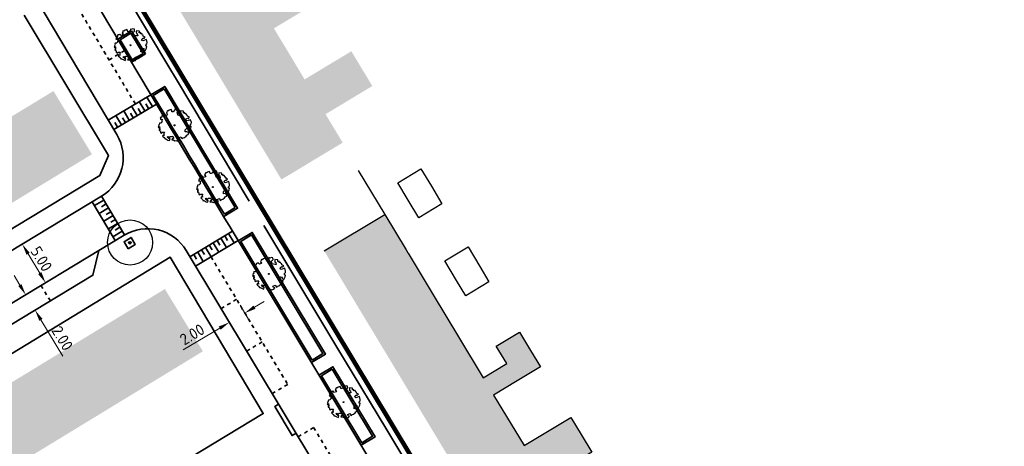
# Model space of a CAD drawing. Header units: metres. Extents: x 133860 to 134314, y 432787 to 433419.
# Tile 7 of 25: x 134180 to 134290, y 432979 to 433026. Entities that reach past the tile are written whole.
import ezdxf

# ---------------------------------------------------------------- set-up
doc = ezdxf.new("R2010")
doc.units = ezdxf.units.M
doc.linetypes.add('ACAD_ISO02W100', pattern=[15, 12, -3])
doc.linetypes.add('XX-HIDDEN', pattern=[4, 2, -2])
doc.layers.get('DEFPOINTS').update_dxf_attribs({"color": 201, "lineweight": 0})
for name, color, linetype in [('4101', 8, 'Continuous'), ('4102', 8, 'Continuous'), ('4107', 8, 'Continuous'), ('4111', 8, 'Continuous'), ('B-XX-AL-ARC-bebouwing', 254, 'Continuous')]:
    doc.layers.add(name, color=color, linetype=linetype)
for name, color, linetype, lineweight in [('B-WE-GR-BOOM-S', 90, 'Continuous', 25), ('B-WE-KG-WERKGRENS-G', 7, 'XX-WERKGRENS', 35), ('N-XX-GR-BOOM-S', 90, 'Continuous', 25), ('N-XX-GR-HAAG-G', 90, 'GR-HAAG1', 35), ('N-XX-VH-KANTOPSLUITING_ACHTERKANTBAND-G', 50, 'Continuous', 35), ('N-XX-VH-MATERIAALGRENS-G', 7, 'XX-HIDDEN', 35), ('X-XX-AL-M', 7, 'Continuous', 18)]:
    doc.layers.add(name, color=color, linetype=linetype, lineweight=lineweight)
doc.styles.add('NLCS-ISO-M500-T25', font='NLCS-ISO.ttf', dxfattribs={"height": 1.25})
doc.linetypes.add('GR-HAAG1', pattern='A,6,[176,NLCS.shx,S=0.125,R=0,X=0,Y=0],-2', length=8)
doc.linetypes.add('XX-WERKGRENS', pattern='A,0,[137,NLCS.SHX,S=0.5,R=0,X=0,Y=0],-30', length=30)
doc.dimstyles.new('NLCS-M500-T25-PIJL_L2_H1', dxfattribs={"dimscale": 0.5, "dimtxt": 2.5, "dimasz": 2.5, "dimexe": 2, "dimexo": 2, "dimgap": 0.7, "dimtad": 1, "dimzin": 0, "dimdsep": 46, "dimtxsty": 'NLCS-ISO-M500-T25', "dimcen": 2.5, "dimdle": 2, "dimclrd": 256, "dimclre": 256, "dimclrt": 7, "dimadec": 1, "dimazin": 0, "dimtfac": 1, "dimtdec": 3, "dimtofl": 0, "dimtmove": 0, "dimatfit": 3, "dimfxl": 2, "dimfxlon": 1, "dimtfillclr": 256, "dimtolj": 1, "dimtzin": 0, "dimlwd": -1, "dimlwe": -1, "dimarcsym": 0})

# ---------------------------------------------------------------- blocks, each defined once
blk = doc.blocks.new('*D188')
at = {"layer": 'DEFPOINTS', "color": 0, "transparency": 16777216}
for p in [(134180.67, 433000.96), (134183.26, 432996.68), (134183.34, 432996.73)]:
    blk.add_point(p, dxfattribs=at)
at = {"layer": 'X-XX-AL-M', "transparency": 16777216}
for p, q in [((134180.76, 433001.01), (134181.61, 433001.53)), ((134181.4, 432999.94), (134182.7, 432997.8)), ((134183.34, 432996.73), (134184.2, 432997.25))]:
    blk.add_line(p, q, dxfattribs=at)
for points in [[(134181.58, 433000.05), (134181.23, 432999.83), (134180.76, 433001.01)], [(134182.88, 432997.91), (134182.52, 432997.69), (134183.34, 432996.73)]]:
    blk.add_solid(points, dxfattribs=at)
at = {"layer": 'X-XX-AL-M', "color": 7, "transparency": 16777216, "insert": (134182.88, 432999.37), "char_height": 1.25, "attachment_point": 5, "rotation": 301.1824, "style": 'NLCS-ISO-M500-T25'}
blk.add_mtext('\\A1;5.00', dxfattribs=at)
blk = doc.blocks.new('*D189')
at = {"layer": 'DEFPOINTS', "color": 0, "transparency": 16777216}
for p in [(134181.14, 432995.4), (134182.18, 432993.69), (134182.18, 432993.69)]:
    blk.add_point(p, dxfattribs=at)
at = {"layer": 'X-XX-AL-M', "transparency": 16777216}
for p, q in [((134180.5, 432996.47), (134179.85, 432997.54)), ((134181.14, 432995.4), (134180.29, 432994.88)), ((134182.18, 432993.69), (134181.32, 432993.17)), ((134182.83, 432992.62), (134185.26, 432988.6))]:
    blk.add_line(p, q, dxfattribs=at)
for points in [[(134180.67, 432996.58), (134180.32, 432996.36), (134181.14, 432995.4)], [(134183, 432992.73), (134182.65, 432992.51), (134182.18, 432993.69)]]:
    blk.add_solid(points, dxfattribs=at)
at = {"layer": 'X-XX-AL-M', "color": 7, "transparency": 16777216, "insert": (134185.2, 432990.58), "char_height": 1.25, "attachment_point": 5, "rotation": 301.1824, "style": 'NLCS-ISO-M500-T25'}
blk.add_mtext('\\A1;2.00', dxfattribs=at)
blk = doc.blocks.new('SGR-BOOM_KROON-SO')
at = {"ltscale": 0.1}
h = blk.add_hatch(color=256, dxfattribs=at)
edge = h.paths.add_edge_path()
edge.add_arc((0, 0), 0.15, 0, 360)
for radius in [2.5, 0.045]:
    blk.add_circle((0.04, 0.02), radius)
blk.add_circle((0, 0), 0.15, dxfattribs=at)
blk = doc.blocks.new('SGR-BOOM_06')
at = {"linetype": 'Continuous', "flags": 128}
blk.add_lwpolyline([(2.7, 3.52), (2.53, 3.94), (2.2, 4.06), (1.94, 4.52), (1.27, 4.69), (0.86, 4.52), (1.11, 4.27), (1.06, 3.81), (0.23, 3.98), (0.35, 4.32), (0.18, 4.69), (-0.15, 4.61), (-0.49, 4.69), (-1.15, 4.65), (-1.49, 4.48), (-1.95, 4.57), (-2.54, 4.11), (-2.12, 3.9), (-1.99, 3.64), (-1.58, 3.44), (-1.99, 2.89), (-2.54, 2.77), (-2.92, 3.1), (-2.62, 3.22), (-2.87, 3.86), (-3.63, 3.43), (-4, 3.02), (-3.79, 2.85), (-4, 2.51), (-4.42, 2.35), (-4.72, 2.05), (-5.01, 1.21), (-3.88, 0.92), (-3.71, 0.54), (-4, 0.29), (-4.51, 0.29), (-4.6, 0.56), (-5.09, 0.38), (-4.76, -0.17), (-4.93, -0.38), (-4.72, -0.54), (-4.88, -1.01), (-4.53, -1.18), (-4.72, -1.55), (-4.42, -1.59), (-4.29, -1.71), (-4.62, -2.11), (-3.92, -2.68), (-3.67, -2.43), (-3.46, -1.97), (-3.63, -1.76), (-3.42, -1.17), (-3.12, -1.34), (-2.79, -1.76), (-2.5, -2.01), (-2.79, -2.81), (-3.42, -2.93), (-3.67, -3.39), (-3.33, -3.77), (-2.83, -3.9), (-2.77, -4.02), (-2.71, -4.15), (-2.33, -3.73), (-1.83, -3.73), (-1.57, -3.9), (-1.7, -4.27), (-1.7, -4.61), (-1.15, -4.74), (-0.61, -4.69), (-0.49, -4.94), (-0.23, -4.65), (0.1, -4.48), (-0.06, -4.01), (0.27, -3.9), (0.77, -4.02), (0.86, -4.61), (1.15, -4.57), (1.44, -4.74), (2.07, -4.23), (2.37, -4.36), (2.32, -4.15), (2.66, -3.98), (2.41, -3.73), (2.11, -3.64), (2.57, -3.23), (2.62, -2.98), (3.16, -2.85), (3.54, -3.06), (3.79, -2.81), (3.77, -2.63), (4.12, -2.63), (4.12, -2.39), (4.46, -2.26), (4.46, -2.05), (4.08, -2.05), (4.54, -1.59), (4.25, -1.42), (4.63, -1.55), (4.75, -1.26), (4.54, -0.92), (4.84, -0.46), (4.67, -0.25), (4.25, -0.25), (3.75, 0.08), (4.08, 0.29), (4.38, 0.84), (4.54, 0.59), (4.88, 0.71), (4.67, 1.43), (4.71, 1.89), (4.5, 1.97), (4.16, 2.64), (3.83, 3.01), (3.37, 2.6), (3.66, 2.43), (3.91, 1.8), (3.54, 1.72), (3.33, 2.14), (2.99, 2.05), (2.66, 2.31), (2.24, 2.51), (2.45, 2.68), (2.32, 2.93), (2.53, 3.18), (2.87, 3.06), (3.16, 3.23)], close=True, dxfattribs=at)
blk.add_circle((0, 0), 0.15)
blk = doc.blocks.new('*D204')
at = {"layer": 'DEFPOINTS', "color": 0, "transparency": 16777216}
for p in [(134205.43, 432993.37), (134206.28, 432991.95), (134204.57, 432990.92)]:
    blk.add_point(p, dxfattribs=at)
at = {"layer": 'X-XX-AL-M', "transparency": 16777216}
for p, q in [((134205.77, 432992.81), (134204.91, 432994.23)), ((134206.5, 432994.02), (134207.57, 432994.66)), ((134204.05, 432991.78), (134203.2, 432993.2)), ((134202.64, 432991.7), (134198.61, 432989.28))]:
    blk.add_line(p, q, dxfattribs=at)
for points in [[(134206.39, 432994.2), (134206.61, 432993.84), (134205.43, 432993.37)], [(134202.54, 432991.88), (134202.75, 432991.52), (134203.71, 432992.34)]]:
    blk.add_solid(points, dxfattribs=at)
at = {"layer": 'X-XX-AL-M', "color": 7, "transparency": 16777216, "insert": (134199.59, 432991), "char_height": 1.25, "attachment_point": 5, "rotation": 30.9993, "style": 'NLCS-ISO-M500-T25'}
blk.add_mtext('\\A1;2.00', dxfattribs=at)

msp = doc.modelspace()

# ---------------------------------------------------------------- hatches: boundary and pattern name
at = {"layer": 'B-XX-AL-ARC-bebouwing'}
h = msp.add_hatch(color=256, dxfattribs=at)
h.dxf.hatch_style = 1
h.paths.add_polyline_path([(134204.858, 433031.244), (134202.026, 433035.954), (134199.208, 433040.639), (134196.61, 433044.959), (134193.729, 433049.75), (134191.014, 433054.264), (134193.628, 433055.837), (134194.788, 433053.908), (134197.358, 433055.454), (134196.198, 433057.382), (134195.039, 433059.31), (134192.468, 433057.764), (134189.854, 433056.192), (134188.225, 433058.902), (134187.87, 433058.688), (134186.67, 433060.684), (134182.93, 433058.435), (134184.133, 433056.434), (134181.435, 433054.812), (134184.221, 433050.179), (134186.936, 433045.665), (134189.817, 433040.874), (134192.415, 433036.554), (134195.233, 433031.869), (134198.065, 433027.159), (134200.701, 433022.777), (134203.726, 433017.746), (134206.422, 433013.264), (134209.482, 433008.175), (134216.275, 433012.26), (134214.375, 433015.421), (134216.988, 433016.992), (134219.559, 433018.538), (134218.399, 433020.467), (134217.24, 433022.395), (134214.669, 433020.849), (134212.055, 433019.277), (134210.519, 433021.831), (134208.654, 433024.933), (134211.267, 433026.505), (134213.838, 433028.051), (134212.679, 433029.979), (134211.519, 433031.908), (134208.948, 433030.362), (134210.107, 433028.434), (134207.494, 433026.862)])
h = msp.add_hatch(color=256, dxfattribs=at)
h.dxf.hatch_style = 1
h.paths.add_polyline_path([(134184.219, 433017.983), (134178.935, 433014.771), (134183.195, 433007.763), (134188.479, 433010.975)])
h = msp.add_hatch(color=256, dxfattribs=at)
h.dxf.hatch_style = 1
h.paths.add_polyline_path([(134178.935, 433014.771), (134173.96, 433011.747), (134178.22, 433004.738), (134183.195, 433007.763)])
h = msp.add_hatch(color=256, dxfattribs=at)
h.dxf.hatch_style = 1
h.paths.add_polyline_path([(134233.007, 432984.27), (134235.618, 432985.845), (134238.187, 432987.395), (134237.093, 432989.21), (134235.864, 432991.248), (134233.295, 432989.699), (134234.457, 432987.772), (134231.845, 432986.197), (134229.103, 432990.744), (134226.294, 432995.402), (134223.521, 433000), (134223.484, 433000.061), (134223.295, 433000.375), (134220.929, 433004.298), (134214.23, 433000.258), (134214.386, 433000), (134216.785, 432996.021), (134219.595, 432991.362), (134222.404, 432986.704), (134225.213, 432982.045), (134228.022, 432977.387), (134230.832, 432972.728), (134233.641, 432968.07), (134236.45, 432963.412), (134239.393, 432958.531), (134246.092, 432962.571), (134245.74, 432963.154), (134244.412, 432965.357), (134246.979, 432967.006), (134249.43, 432968.58), (134248.22, 432970.51), (134247.01, 432972.44), (134244.655, 432970.859), (134242.043, 432969.284), (134240.34, 432972.11), (134238.705, 432974.82), (134241.317, 432976.395), (134243.886, 432977.944), (134242.711, 432979.893), (134241.563, 432981.798), (134238.994, 432980.248), (134236.382, 432978.672)])
h = msp.add_hatch(color=256, dxfattribs=at)
h.dxf.hatch_style = 1
h.paths.add_polyline_path([(134196.566, 432996.035), (134191.346, 432992.854), (134195.555, 432985.947), (134200.775, 432989.128)])
h = msp.add_hatch(color=256, dxfattribs=at)
h.dxf.hatch_style = 1
h.paths.add_polyline_path([(134191.346, 432992.854), (134186.254, 432989.751), (134190.462, 432982.844), (134195.555, 432985.947)])
h = msp.add_hatch(color=256, dxfattribs=at)
h.dxf.hatch_style = 1
h.paths.add_polyline_path([(134190.462, 432982.844), (134186.254, 432989.751), (134181.161, 432986.648), (134185.37, 432979.741)])
h = msp.add_hatch(color=256, dxfattribs=at)
h.dxf.hatch_style = 1
h.paths.add_polyline_path([(134181.161, 432986.648), (134176.069, 432983.545), (134180.278, 432976.638), (134185.37, 432979.741)])

# ---------------------------------------------------------------- linework, layer by layer
at = {"layer": '4101'}
for points in [[(134217.989, 433009.174), (134220.929, 433004.298)], [(134220.929, 433004.298), (134223.295, 433000.375), (134223.484, 433000.061)], [(134223.484, 433000.061), (134223.521, 433000), (134226.294, 432995.402)], [(134226.294, 432995.402), (134229.103, 432990.744)], [(134229.103, 432990.744), (134231.845, 432986.197)], [(134234.457, 432987.772), (134233.295, 432989.699), (134235.864, 432991.248), (134237.093, 432989.21)], [(134237.093, 432989.21), (134238.187, 432987.395), (134235.618, 432985.845)], [(134233.007, 432984.27), (134236.382, 432978.672)], [(134238.994, 432980.248), (134241.563, 432981.798), (134242.711, 432979.893)], [(134242.711, 432979.893), (134243.886, 432977.944), (134241.317, 432976.395)]]:
    msp.add_lwpolyline(points, dxfattribs=at)
at = {"layer": '4102'}
for points in [[(134222.379, 433007.8), (134224.948, 433009.349), (134226.11, 433007.423)], [(134223.541, 433005.873), (134222.379, 433007.8)], [(134226.11, 433007.423), (134227.272, 433005.496), (134224.703, 433003.946), (134223.541, 433005.873)], [(134227.596, 432999.149), (134230.165, 433000.699), (134231.474, 432998.527)], [(134228.905, 432996.977), (134227.596, 432999.149)], [(134231.474, 432998.527), (134232.488, 432996.845), (134229.919, 432995.296), (134228.905, 432996.977)]]:
    msp.add_lwpolyline(points, dxfattribs=at)
at = {"layer": '4107'}
msp.add_lwpolyline([(134214.23, 433000.258), (134220.929, 433004.298)], dxfattribs=at)
at = {"layer": '4111'}
for points in [[(134231.845, 432986.197), (134234.457, 432987.772)], [(134235.618, 432985.845), (134233.007, 432984.27)], [(134236.382, 432978.672), (134238.994, 432980.248)]]:
    msp.add_lwpolyline(points, dxfattribs=at)
at = {"layer": 'B-WE-KG-WERKGRENS-G', "linetype": 'ACAD_ISO02W100', "ltscale": 0.2, "const_width": 0.5, "flags": 128}
msp.add_lwpolyline([(133876.119, 433170.393), (133877.601, 433171.792), (133886.823, 433158.862), (133877.946, 433152.192), (133905.866, 433113.146), (133909.714, 433104.864), (133925.215, 433080.405), (133929.948, 433077.023), (133960.91, 433027.75), (133993.38, 433046.759), (134012.691, 433058.563), (134011.841, 433058.277), (134028.125, 433067.541), (134027.375, 433068.849), (134030.06, 433070.532), (134094.013, 432964.89), (134091.108, 432963.131), (134090.481, 432964.163), (134087.559, 432962.387), (134088.413, 432961.012), (134077.63, 432949.53), (134078.824, 432947.621), (134057.722, 432935.011), (134066.81, 432919.871), (134071.968, 432925.868), (134089.993, 432936.255), (134089.828, 432936.526), (134105.835, 432946.078), (134108.265, 432945.632), (134160.348, 432859.973), (134159.989, 432857.745), (134144.013, 432847.922), (134143.712, 432847.181), (134143.712, 432847.181), (134125.745, 432836.425), (134112.574, 432828.259), (134111.172, 432829.463), (134106.776, 432825.214), (134107.813, 432824.152), (134105.604, 432821.255), (134122.744, 432796.236), (134123.883, 432796.885), (134132.076, 432787.735), (134133.141, 432788.699), (134135.653, 432790.291), (134137.641, 432790.089), (134146.495, 432795.532), (134128.036, 432825.414), (134167.744, 432849.325), (134181.483, 432826.755), (134184.931, 432828.731), (134220.703, 432851.248), (134220.703, 432851.248), (134208.544, 432870.966), (134243.719, 432892.344), (134244.801, 432892.868), (134244.702, 432893.039), (134255.087, 432899.603), (134259.849, 432891.768), (134259.849, 432891.768), (134271.831, 432873.596), (134283.708, 432881.402), (134278.548, 432889.497), (134289.255, 432898.638), (134237.086, 432958.184), (134236.053, 432957.231), (134176.814, 433055.649), (134176.596, 433057.613), (134184.443, 433067.451, 0.2853411), (134187.793, 433121.123), (134182.407, 433130.652), (134178.658, 433139.514), (134131.008, 433218.593), (134131.184, 433220.239), (134137.991, 433224.332), (134139.16, 433224.558), (134147.057, 433229.244), (134167.516, 433242.252), (134166.906, 433244.94), (134170.758, 433255.827), (134123.531, 433334.918), (134124.125, 433338.316), (134075.594, 433418.255), (134070.69, 433410.108), (134069.726, 433406.115), (134069.585, 433403.493), (134070.514, 433401.991), (134066.97, 433398.118), (134064.196, 433396.052), (134062.557, 433394.861), (134060.862, 433393.544), (134055.746, 433389.219), (134055.62, 433385.638), (134058.821, 433380.453), (134060.176, 433379.677), (134062.477, 433377.628), (134068.493, 433367.239), (134069.718, 433365.583), (134086.166, 433375.661), (134113.988, 433328.809), (134115.761, 433329.788), (134133.828, 433299.857), (134113.768, 433287.824), (134123.045, 433272.178), (134143.074, 433284.053), (134158.161, 433259.191), (134156.58, 433253.71), (134151.403, 433250.669), (134152.916, 433248.117), (134148.779, 433245.664), (134140.868, 433241.112), (134139.795, 433240.371), (134139.721, 433239.669), (134138.546, 433239.024), (134137.939, 433239.2), (134134.418, 433237.066), (134134.437, 433236.567), (134133.261, 433235.921), (134132.558, 433235.995), (134124.156, 433230.674), (134122.947, 433230.929), (134039.96, 433370.22), (134031.347, 433363.971), (134032.232, 433363.571), (134040.705, 433349.507), (134042.959, 433345.177), (134114.625, 433225.07), (134098.399, 433214.922), (134061.859, 433192.69), (134003.35, 433289.641), (133957.003, 433230.386), (133980.382, 433193.5), (133998.156, 433204.411), (133997.717, 433205.125), (134013.217, 433214.905), (134015.369, 433211.187), (133999.827, 433201.688), (134005.138, 433193.038), (134004.433, 433192.603), (134019.821, 433167.873), (133994.289, 433152.336), (133995.197, 433150.879), (133992.315, 433149.042), (133992.402, 433147.598), (133991.415, 433146.979), (133990.828, 433147.269), (133989.676, 433146.546), (133989.631, 433146.146), (133988.275, 433144.923), (133987.514, 433145.298), (133982.75, 433142.305), (133982.554, 433141.37), (133981.416, 433140.645), (133980.772, 433140.986), (133979.607, 433140.244), (133979.409, 433139.299), (133978.245, 433138.557), (133976.957, 433139.297), (133965.146, 433131.906), (133957.722, 433143.515), (133955.914, 433146.774), (133942.349, 433138.295), (133913.168, 433179.354), (133897.868, 433168.512), (133890.989, 433178.624), (133890.167, 433179.801), (133900.911, 433193.564), (133895.27, 433198.414), (133910.184, 433217.825), (133900.154, 433225.259), (133864.317, 433180.57), (133864.317, 433180.57), (133875.618, 433170.924)], format="xyb", dxfattribs=at)
at = {"layer": 'N-XX-GR-HAAG-G', "ltscale": 0.2}
for p in [(134196.486, 433018.226), (134203.158, 433004.338)]:
    msp.add_line(p, (134204.359, 433005.06), dxfattribs=at)
at = {"layer": 'N-XX-GR-HAAG-G', "ltscale": 0.2, "flags": 128}
for points in [[(134194.149, 433022.165), (134192.809, 433024.393), (134191.609, 433023.672), (134192.948, 433021.443)], [(134192.508, 433000.505), (134192.038, 433001.283), (134192.817, 433001.753), (134193.286, 433000.975)], [(134212.881, 432988.155), (134214.083, 432988.876), (134206.174, 433002.036), (134204.974, 433001.315)], [(134215.124, 432987.146), (134213.92, 432986.426), (134218.392, 432978.983), (134219.592, 432979.704)]]:
    msp.add_lwpolyline(points, close=True, dxfattribs=at)
for points in [[(134196.021, 433016.271), (134195.284, 433017.507), (134196.486, 433018.226)], [(134196.021, 433016.271), (134196.668, 433015.185), (134197.316, 433014.1), (134197.964, 433013.014), (134198.612, 433011.929), (134199.26, 433010.844), (134199.909, 433009.759), (134200.558, 433008.675), (134201.208, 433007.59), (134201.857, 433006.506), (134202.507, 433005.422), (134203.158, 433004.338)]]:
    msp.add_lwpolyline(points, dxfattribs=at)
at = {"layer": 'N-XX-VH-KANTOPSLUITING_ACHTERKANTBAND-G'}
for p, q in [((134191.337, 433023.742), (134192.88, 433024.669)), ((134192.878, 433024.668), (134194.423, 433022.096)), ((134192.882, 433021.17), (134194.425, 433022.097)), ((134195.01, 433017.576), (134190.286, 433014.76)), ((134194.336, 433015.777), (134193.721, 433016.808)), ((134195.195, 433016.289), (134194.58, 433017.32)), ((134195.624, 433016.545), (134190.9, 433013.729)), ((134192.618, 433014.753), (134192.003, 433015.784)), ((134193.047, 433015.009), (134192.74, 433015.525)), ((134193.477, 433015.265), (134192.862, 433016.296)), ((134193.906, 433015.521), (134193.599, 433016.037)), ((134194.765, 433016.033), (134194.458, 433016.549)), ((134191.329, 433013.985), (134191.022, 433014.5)), ((134191.759, 433014.241), (134191.144, 433015.272)), ((134192.188, 433014.497), (134191.881, 433015.012)), ((134159.925, 432988.402), (134189.534, 433006.321)), ((134188.52, 433005.707), (134191.07, 433001.406)), ((134188.775, 433005.277), (134189.793, 433005.893)), ((134189.547, 433006.328), (134192.097, 433002.027)), ((134189.285, 433004.417), (134190.311, 433005.037)), ((134189.543, 433005.158), (134190.052, 433005.465)), ((134190.053, 433004.297), (134190.57, 433004.61)), ((134189.795, 433003.557), (134190.828, 433004.182)), ((134190.564, 433003.437), (134191.077, 433003.748)), ((134190.305, 433002.696), (134191.332, 433003.318)), ((134190.815, 433001.836), (134191.842, 433002.458)), ((134191.074, 433002.577), (134191.587, 433002.888)), ((134204.063, 433002.441), (134199.348, 432999.608)), ((134204.681, 433001.412), (134199.966, 432998.58)), ((134202.349, 433001.412), (134202.658, 433000.897)), ((134202.778, 433001.669), (134203.396, 433000.641)), ((134203.207, 433001.927), (134203.516, 433001.412)), ((134203.635, 433002.184), (134204.253, 433001.156)), ((134198.933, 433000.302), (134250.681, 432914.177)), ((134200.635, 433000.382), (134200.944, 432999.867)), ((134201.064, 433000.639), (134201.682, 432999.61)), ((134201.492, 433000.897), (134201.801, 433000.382)), ((134201.921, 433001.154), (134202.539, 433000.125)), ((134199.778, 432999.867), (134200.087, 432999.352)), ((134200.206, 433000.124), (134200.825, 432999.095))]:
    msp.add_line(p, q, dxfattribs=at)
at = {"layer": 'N-XX-VH-KANTOPSLUITING_ACHTERKANTBAND-G', "ltscale": 0.3}
msp.add_lwpolyline([(134195.849, 433016.169), (134174.583, 433051.843, -0.3467973), (134175.547, 433059.21), (134180.571, 433064.112, 0.0652736), (134189.659, 433079.785, 0.1116395), (134192.86, 433098.097, 0.111079)], format="xyb", dxfattribs=at)
for points in [[(134163.661, 433059.01), (134168.658, 433051.041), (134191.24, 433013.159)], [(134174.869, 433057.788), (134184.621, 433041.468), (134185.465, 433040.033), (134191.41, 433030.06), (134192.268, 433028.621), (134197.004, 433020.676), (134197.842, 433019.27), (134205.921, 433005.761)], [(134149.37, 433007.175), (134146.09, 433005.176), (134155.264, 432990.123), (134158.594, 432989.992), (134189.359, 433008.611), (134190.305, 433010.849), (134180.986, 433026.386)], [(134203.09, 433004.064), (134204.633, 433004.991), (134196.555, 433018.5), (134195.01, 433017.576)], [(134203.682, 433003.076), (134235.405, 432950.279), (134255.426, 432916.958)], [(134207.528, 433003.083), (134215.643, 432989.58), (134216.479, 432988.192), (134221.153, 432980.407), (134222.039, 432978.933), (134226.757, 432971.094), (134227.627, 432969.632), (134235.924, 432955.82), (134237.173, 432956.57), (134240.661, 432952.441)], [(134149.801, 432976.281), (134162.244, 432983.961), (134192.058, 433002.004)], [(134212.813, 432987.881), (134214.357, 432988.808), (134206.243, 433002.31), (134204.7, 433001.383)], [(134162.568, 432984.156), (134162.568, 432984.156), (134165.311, 432983.479), (134188.583, 432997.563), (134189.262, 433000.312)], [(134164.754, 432956.389), (134170.138, 432959.647), (134207.465, 432982.228), (134197.165, 432999.551), (134122.097, 432953.882), (134132.501, 432936.955), (134134.09, 432937.84)], [(134218.323, 432978.709), (134219.867, 432979.635), (134215.193, 432987.42), (134213.648, 432986.497)], [(134209.172, 432983.261), (134208.743, 432983.003), (134210.673, 432979.792), (134211.118, 432980.06)]]:
    msp.add_lwpolyline(points, dxfattribs=at)
at = {"layer": 'N-XX-VH-KANTOPSLUITING_ACHTERKANTBAND-G'}
for centre, start, end in [((134186.945, 433010.598), 301.18236, 30.79958), ((134194.647, 432997.727), 30.99928, 121.18236)]:
    msp.add_arc(centre, 5, start, end, dxfattribs=at)
msp.add_open_spline([(134195.849, 433016.169), (134198.453, 433011.8), (134201.063, 433007.436), (134203.682, 433003.076)], degree=3, dxfattribs=at)
at = {"layer": 'N-XX-VH-MATERIAALGRENS-G', "ltscale": 0.2}
for p, q in [((134192.095, 433022.466), (134190.377, 433021.442)), ((134201.682, 432999.61), (134210.18, 432985.467)), ((134204.514, 432994.896), (134202.799, 432993.865)), ((134207.347, 432990.182), (134205.632, 432989.151)), ((134210.18, 432985.467), (134208.464, 432984.436)), ((134213.056, 432980.679), (134211.343, 432979.65)), ((134213.056, 432980.679), (134229.85, 432952.729))]:
    msp.add_line(p, q, dxfattribs=at)
for points in [[(134193.292, 433016.552), (134173.48, 433049.788)], [(134183.873, 432994.713), (134182.844, 432996.402)]]:
    msp.add_lwpolyline(points, dxfattribs=at)

# ---------------------------------------------------------------- block references
at = {"layer": 'B-WE-GR-BOOM-S', "linetype": 'Continuous'}
msp.add_blockref('SGR-BOOM_KROON-SO', (134192.671, 433001.17), dxfattribs=at)
at = {"layer": 'N-XX-GR-BOOM-S', "xscale": 0.3648529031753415, "yscale": 0.3648529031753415, "zscale": 0.3648529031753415, "rotation": 213.0148718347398}
for p in [(134192.749, 433023.061, 2.043), (134197.649, 433014.184, 2.002), (134201.891, 433007.329, 2.043), (134208.101, 432997.715, 2.042), (134216.377, 432983.492, 0.688)]:
    msp.add_blockref('SGR-BOOM_06', p, dxfattribs=at)

# ---------------------------------------------------------------- dimensions: what is measured, and where the dimension line sits
at = {"layer": 'X-XX-AL-M'}
for p1, p2, distance, picture, middle in [((134180.668, 433000.955), (134183.257, 432996.678), 0.102, '*D188', (134182.885, 432999.374)), ((134181.143, 432995.398), (134182.179, 432993.687), 0, '*D189', (134185.201, 432990.578))]:
    dim = msp.add_aligned_dim(p1=p1, p2=p2, distance=distance, dimstyle='NLCS-M500-T25-PIJL_L2_H1', dxfattribs=at)
    dim.commit()
    dim.dimension.update_dxf_attribs({"geometry": picture, "text_midpoint": middle})
dim = msp.add_linear_dim(base=(134205.429, 432993.375), p1=(134204.569, 432990.922), p2=(134206.283, 432991.953), angle=30.99928, dimstyle='NLCS-M500-T25-PIJL_L2_H1', dxfattribs=at)
dim.commit()
dim.dimension.update_dxf_attribs({"geometry": '*D204', "text_midpoint": (134200.093, 432990.168), "dimtype": 161})

doc.saveas('drawing.dxf')
